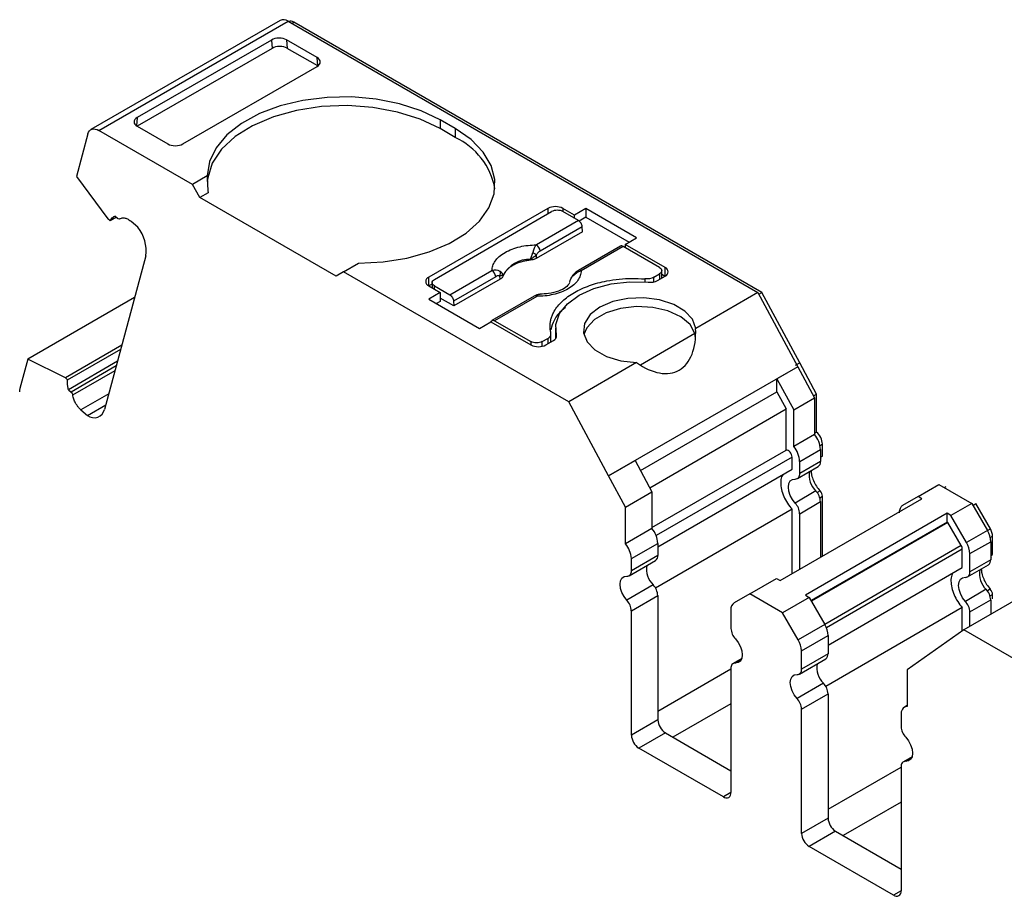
# Model space of a CAD drawing. Header units: millimetres. Extents: x 13 to 546, y 13 to 419.
# Tile 10 of 11: x 469 to 487, y 381 to 397. Entities that reach past the tile are written whole.
import ezdxf

# ---------------------------------------------------------------- set-up
doc = ezdxf.new("R2010")
doc.units = ezdxf.units.MM
doc.header["$LTSCALE"] = 2

msp = doc.modelspace()

# ---------------------------------------------------------------- linework, layer by layer
for p, q in [((473.921, 397.009), (470.385, 394.968)), ((470.535, 394.953), (474.071, 396.994)), ((474.071, 396.994), (482.852, 391.924)), ((474.141, 396.953), (474.177, 396.973)), ((482.927, 391.922), (474.177, 396.973)), ((473.759, 396.642), (471.25, 395.194)), ((473.759, 396.642), (473.772, 396.486)), ((474.614, 396.313), (474.043, 396.643)), ((474.043, 396.643), (474.055, 396.486)), ((473.772, 396.486), (471.25, 395.03)), ((474.626, 396.157), (474.055, 396.486)), ((474.627, 396.157), (474.614, 396.313)), ((472.105, 394.7), (474.614, 396.149)), ((471.25, 395.194), (471.239, 395.037)), ((471.249, 395.03), (471.821, 394.7)), ((477.195, 394.986), (476.912, 395.149)), ((476.912, 395.149), (476.912, 394.986)), ((470.33, 394.889), (470.117, 394.093)), ((472.281, 393.945), (470.535, 394.953)), ((477.195, 394.823), (476.912, 394.986)), ((477.195, 394.986), (477.195, 394.823)), ((472.559, 394.106), (472.281, 393.945)), ((470.117, 394.093), (470.703, 393.299)), ((472.422, 393.7), (472.281, 393.945)), ((472.574, 393.788), (472.422, 393.7)), ((474.968, 392.231), (472.422, 393.7)), ((478.928, 393.496), (476.7, 392.21)), ((476.806, 392.169), (478.998, 393.435)), ((478.928, 393.496), (478.928, 393.394)), ((479.426, 393.371), (479.21, 393.496)), ((479.21, 393.496), (479.21, 393.435)), ((479.499, 393.268), (479.21, 393.435)), ((479.638, 393.494), (479.426, 393.371)), ((479.426, 393.31), (479.426, 393.371)), ((480.587, 392.947), (479.638, 393.494)), ((479.638, 393.494), (479.638, 393.331)), ((470.744, 393.262), (470.703, 393.299)), ((470.86, 393.329), (470.744, 393.262)), ((470.883, 393.308), (470.833, 393.352)), ((471.261, 393.143), (471.14, 393.25)), ((479.499, 393.268), (478.712, 392.814)), ((479.638, 393.331), (479.512, 393.258)), ((479.638, 393.331), (480.445, 392.865)), ((479.576, 393.06), (478.711, 392.561)), ((479.57, 393.153), (478.783, 392.698)), ((479.576, 393.06), (479.57, 393.153)), ((480.374, 392.824), (480.587, 392.947)), ((481.12, 392.394), (480.374, 392.824)), ((480.374, 392.824), (480.374, 392.763)), ((480.286, 392.79), (479.499, 392.336)), ((480.336, 392.785), (479.549, 392.331)), ((481.014, 392.394), (480.336, 392.785)), ((471.41, 392.609), (470.641, 389.74)), ((475.109, 392.312), (475.388, 392.473)), ((478.604, 392.544), (478.605, 392.529)), ((478.708, 392.626), (478.711, 392.561)), ((475.109, 392.312), (474.968, 392.231)), ((479.317, 389.883), (475.109, 392.312)), ((477.095, 391.88), (477.882, 392.335)), ((480.908, 392.21), (481.014, 392.271)), ((481.014, 392.271), (481.014, 392.169)), ((481.058, 392.195), (481.058, 392.333)), ((481.058, 392.266), (481.12, 392.231)), ((481.12, 392.231), (481.12, 392.394)), ((476.7, 392.047), (476.7, 392.21)), ((476.762, 392.083), (476.7, 392.047)), ((476.762, 392.108), (476.762, 392.011)), ((477.953, 392.219), (477.166, 391.765)), ((478.037, 392.172), (477.172, 391.672)), ((478.037, 392.172), (478.031, 392.235)), ((478.093, 392.233), (478.091, 392.248)), ((480.738, 392.177), (480.738, 392.122)), ((480.908, 392.122), (480.908, 392.21)), ((480.978, 392.149), (481.12, 392.231)), ((476.7, 392.047), (476.916, 391.922)), ((476.916, 391.922), (476.704, 391.8)), ((476.806, 392.047), (477.095, 391.88)), ((476.806, 391.986), (476.806, 392.047)), ((476.916, 391.922), (476.916, 391.759)), ((482.852, 391.924), (481.691, 391.254)), ((482.852, 391.924), (483.6, 390.538)), ((482.871, 391.89), (482.927, 391.922)), ((483.635, 390.609), (482.927, 391.922)), ((471.201, 391.831), (469.203, 390.677)), ((476.704, 391.8), (477.652, 391.252)), ((476.916, 391.759), (476.845, 391.718)), ((477.172, 391.672), (476.916, 391.82)), ((477.166, 391.765), (477.172, 391.672)), ((478.669, 391.857), (477.882, 391.402)), ((478.719, 391.852), (477.932, 391.397)), ((477.652, 391.252), (477.864, 391.375)), ((477.864, 391.375), (478.609, 390.945)), ((477.932, 391.397), (478.609, 391.006)), ((479.072, 391.261), (479.072, 391.098)), ((481.678, 391.156), (480.657, 390.566)), ((478.609, 391.006), (478.609, 390.945)), ((478.822, 391.006), (478.928, 391.067)), ((478.822, 390.918), (478.822, 391.006)), ((478.892, 390.945), (479.034, 391.026)), ((478.928, 391.067), (478.928, 390.965)), ((478.986, 390.999), (478.986, 391.149)), ((479.072, 391.098), (479.073, 391.059)), ((479.09, 391.09), (479.09, 391.126)), ((470.962, 390.937), (469.907, 390.328)), ((469.948, 390.291), (470.943, 390.865)), ((469.203, 390.677), (469.057, 390.13)), ((469.907, 390.328), (469.203, 390.677)), ((470.882, 390.638), (469.964, 390.108)), ((480.584, 390.615), (479.317, 389.883)), ((483.56, 390.566), (483.635, 390.609)), ((483.949, 390.026), (483.635, 390.609)), ((470.858, 390.551), (470.014, 390.064)), ((470.044, 390.009), (470.836, 390.466)), ((483.6, 390.538), (480.064, 388.497)), ((483.6, 390.538), (483.211, 390.314)), ((483.6, 390.538), (483.914, 389.955)), ((469.907, 390.328), (469.948, 390.291)), ((483.211, 390.07), (483.211, 390.314)), ((483.211, 390.314), (483.525, 389.731)), ((469.964, 390.108), (470.014, 390.064)), ((480.659, 388.597), (483.211, 390.07)), ((483.211, 390.07), (483.383, 389.75)), ((470.72, 390.033), (470.198, 389.732)), ((480.064, 388.497), (479.317, 389.883)), ((483.525, 389.731), (483.914, 389.955)), ((483.893, 389.994), (483.949, 390.026)), ((483.914, 389.955), (483.914, 389.27)), ((483.949, 389.317), (483.949, 390.026)), ((470.198, 389.732), (470.318, 389.625)), ((470.318, 389.625), (470.664, 389.824)), ((480.832, 388.277), (483.383, 389.75)), ((483.383, 388.98), (483.383, 389.75)), ((483.525, 389.046), (483.525, 389.731)), ((483.914, 389.296), (483.949, 389.317)), ((483.914, 389.27), (483.525, 389.046)), ((480.873, 387.531), (483.383, 388.98)), ((483.635, 388.767), (484.024, 388.992)), ((484.015, 389.068), (484.059, 389.094)), ((484.024, 388.992), (484.024, 388.764)), ((484.059, 388.866), (484.059, 389.094)), ((480.064, 388.497), (480.559, 388.783)), ((480.559, 388.783), (480.873, 388.2)), ((483.494, 388.849), (480.952, 387.382)), ((483.494, 388.621), (483.494, 388.849)), ((483.635, 388.54), (483.635, 388.767)), ((484.024, 388.764), (483.635, 388.54)), ((484.024, 388.846), (484.059, 388.866)), ((484.024, 388.812), (484.038, 388.82)), ((480.983, 387.172), (483.494, 388.621)), ((483.594, 388.448), (483.982, 388.673)), ((480.378, 387.914), (480.064, 388.497)), ((483.939, 388.215), (483.55, 387.99)), ((484.017, 388.217), (483.962, 388.186)), ((485.85, 388.112), (486.239, 388.336)), ((486.239, 388.336), (486.852, 387.982)), ((486.339, 388.278), (486.374, 388.299)), ((480.378, 387.914), (480.873, 388.2)), ((480.873, 388.2), (480.873, 387.515)), ((483.269, 386.54), (485.921, 388.071)), ((484.011, 388.09), (484.059, 388.118)), ((484.059, 386.996), (484.059, 388.118)), ((485.85, 388.112), (485.559, 387.943)), ((485.921, 388.071), (485.85, 388.112)), ((480.378, 387.229), (480.378, 387.914)), ((483.494, 387.873), (480.942, 386.4)), ((483.494, 386.669), (483.494, 387.873)), ((483.635, 387.791), (484.024, 388.016)), ((484.024, 388.016), (484.024, 386.976)), ((486.852, 387.982), (486.463, 387.758)), ((486.852, 387.982), (487.144, 387.477)), ((486.873, 387.946), (486.929, 387.979)), ((487.2, 387.51), (486.929, 387.979)), ((483.635, 386.751), (483.635, 387.791)), ((486.393, 387.798), (483.741, 386.268)), ((486.393, 387.635), (486.393, 387.798)), ((486.463, 387.758), (486.393, 387.798)), ((486.755, 387.253), (486.463, 387.758)), ((480.873, 387.515), (480.378, 387.229)), ((486.393, 387.635), (483.847, 386.166)), ((486.405, 387.628), (483.853, 386.155)), ((486.405, 387.628), (486.393, 387.635)), ((486.655, 387.195), (486.405, 387.628)), ((487.144, 387.477), (486.755, 387.253)), ((487.144, 387.477), (487.2, 387.51)), ((487.197, 387.345), (487.241, 387.37)), ((487.241, 387.029), (487.241, 387.37)), ((480.488, 386.951), (480.983, 387.237)), ((480.983, 387.237), (480.983, 387.009)), ((486.655, 387.195), (484.103, 385.722)), ((486.675, 387.125), (484.134, 385.658)), ((486.675, 386.784), (486.675, 387.125)), ((486.817, 387.044), (487.206, 387.268)), ((487.206, 387.268), (487.206, 386.927)), ((480.983, 387.009), (480.488, 386.723)), ((480.488, 386.723), (480.488, 386.951)), ((486.817, 386.703), (486.817, 387.044)), ((487.206, 386.927), (486.817, 386.703)), ((487.206, 387.009), (487.241, 387.029)), ((487.206, 386.975), (487.22, 386.984)), ((480.447, 386.632), (480.942, 386.917)), ((484.165, 385.335), (486.675, 386.784)), ((486.775, 386.611), (487.164, 386.836)), ((482.704, 386.295), (483.199, 386.581)), ((483.199, 386.581), (483.269, 386.54)), ((480.898, 386.459), (480.403, 386.173)), ((487.121, 386.378), (486.732, 386.153)), ((487.199, 386.38), (487.144, 386.349)), ((480.488, 385.975), (480.983, 386.261)), ((480.983, 386.261), (480.983, 383.94)), ((482.704, 386.295), (482.412, 386.127)), ((483.317, 385.941), (482.704, 386.295)), ((483.812, 386.227), (483.317, 385.941)), ((483.741, 386.268), (483.812, 386.227)), ((483.812, 386.227), (484.103, 385.722)), ((487.971, 386.35), (486.704, 385.619)), ((487.193, 386.253), (487.241, 386.281)), ((487.241, 386.199), (487.241, 386.281)), ((486.675, 386.036), (484.124, 384.563)), ((486.675, 385.599), (486.675, 386.036)), ((486.817, 385.954), (487.206, 386.179)), ((487.206, 386.179), (487.206, 385.909)), ((480.488, 383.654), (480.488, 385.975)), ((482.35, 385.989), (482.35, 385.648)), ((483.608, 385.436), (483.317, 385.941)), ((486.817, 385.684), (486.817, 385.954)), ((484.103, 385.722), (483.608, 385.436)), ((483.67, 385.227), (484.165, 385.513)), ((484.165, 385.513), (484.165, 385.172)), ((486.704, 385.619), (485.642, 384.876)), ((490.911, 383.19), (486.704, 385.619)), ((482.553, 385.085), (482.391, 384.992)), ((483.67, 384.886), (483.67, 385.227)), ((484.165, 385.172), (483.67, 384.886)), ((482.35, 384.9), (482.35, 382.58)), ((482.435, 385.001), (482.544, 385.064)), ((483.629, 384.795), (484.124, 385.08)), ((480.983, 384.103), (482.35, 384.892)), ((485.642, 384.876), (485.642, 384.19)), ((484.08, 384.622), (483.585, 384.337)), ((483.67, 384.138), (484.165, 384.424)), ((484.165, 384.424), (484.165, 382.103)), ((482.35, 384.239), (481.266, 383.614)), ((485.642, 384.204), (485.594, 384.177)), ((483.67, 381.818), (483.67, 384.138)), ((485.532, 384.039), (485.532, 383.812)), ((480.983, 383.94), (480.488, 383.654)), ((481.125, 383.695), (480.63, 383.409)), ((481.125, 383.695), (482.35, 382.988)), ((482.209, 382.498), (480.63, 383.409)), ((485.735, 383.248), (485.573, 383.155)), ((485.532, 383.063), (485.532, 380.743)), ((485.617, 383.164), (485.726, 383.227)), ((484.165, 382.267), (485.532, 383.056)), ((482.35, 382.58), (482.209, 382.498)), ((485.532, 382.402), (484.448, 381.777)), ((484.165, 382.103), (483.67, 381.818)), ((484.307, 381.858), (483.812, 381.573)), ((484.307, 381.858), (485.532, 381.151)), ((485.391, 380.661), (483.812, 381.573)), ((485.532, 380.743), (485.391, 380.661))]:
    msp.add_line(p, q)
at = {"flags": 128}
for points in [[(476.912, 395.149), (476.558, 395.32), (476.155, 395.451), (475.719, 395.538), (475.262, 395.578), (474.8, 395.57), (474.349, 395.513), (473.922, 395.411), (473.534, 395.266), (473.199, 395.083), (472.925, 394.868), (472.724, 394.628), (472.6, 394.371), (472.559, 394.106)], [(476.912, 394.986), (476.54, 395.163), (476.117, 395.297), (475.658, 395.383), (475.179, 395.416), (474.698, 395.398), (474.231, 395.327), (473.796, 395.207), (473.408, 395.041), (473.081, 394.837), (472.826, 394.6), (472.653, 394.34), (472.568, 394.066), (472.561, 394)], [(470.33, 394.889), (470.342, 394.92), (470.359, 394.946), (470.38, 394.965), (470.406, 394.977), (470.435, 394.982), (470.467, 394.979), (470.501, 394.969), (470.535, 394.953)], [(475.388, 392.473), (475.848, 392.497), (476.293, 392.568), (476.708, 392.684), (477.081, 392.842), (477.398, 393.036), (477.649, 393.26), (477.826, 393.506), (477.923, 393.767), (477.938, 394.033), (477.868, 394.297), (477.718, 394.549), (477.491, 394.781), (477.195, 394.986)], [(479.09, 391.126), (479.076, 391.329), (479.145, 391.529), (479.293, 391.714), (479.511, 391.873), (479.788, 391.999), (480.108, 392.085), (480.453, 392.124), (480.805, 392.116)], [(481.691, 391.254), (481.631, 391.424), (481.49, 391.578), (481.28, 391.702), (481.017, 391.786), (480.723, 391.825), (480.423, 391.813), (480.141, 391.753), (479.9, 391.649), (479.72, 391.51), (479.615, 391.347), (479.595, 391.173), (479.661, 391.004), (479.808, 390.852), (480.023, 390.731), (480.289, 390.649), (480.584, 390.615)], [(481.678, 391.156), (481.585, 391.324), (481.412, 391.469), (481.173, 391.58), (480.889, 391.646), (480.585, 391.662), (480.285, 391.627), (480.016, 391.543), (479.8, 391.419), (479.655, 391.263), (479.602, 391.139)], [(483.55, 387.99), (483.498, 388.057), (483.457, 388.134), (483.432, 388.213), (483.423, 388.288), (483.432, 388.353), (483.457, 388.402), (483.498, 388.432), (483.55, 388.439)], [(480.403, 386.173), (480.351, 386.241), (480.311, 386.317), (480.285, 386.396), (480.276, 386.471), (480.285, 386.536), (480.311, 386.586), (480.351, 386.615), (480.403, 386.623)], [(486.732, 386.153), (486.68, 386.22), (486.639, 386.297), (486.614, 386.376), (486.605, 386.451), (486.614, 386.516), (486.639, 386.565), (486.68, 386.595), (486.732, 386.602)], [(482.435, 385.45), (482.487, 385.382), (482.527, 385.306), (482.553, 385.227), (482.562, 385.152), (482.553, 385.087), (482.527, 385.038), (482.487, 385.008), (482.435, 385.001)], [(483.585, 384.337), (483.533, 384.404), (483.493, 384.48), (483.467, 384.559), (483.458, 384.635), (483.467, 384.699), (483.493, 384.749), (483.533, 384.778), (483.585, 384.786)], [(485.617, 383.613), (485.669, 383.545), (485.709, 383.469), (485.735, 383.39), (485.744, 383.315), (485.735, 383.25), (485.709, 383.201), (485.669, 383.171), (485.617, 383.164)]]:
    msp.add_lwpolyline(points, dxfattribs=at)
for centre, radius, start, end in [((473.983, 396.87), 0.152, 54.6724, 114.0171), ((474.117, 396.891), 0.102, 54.3468, 109.6072), ((476.636, 393.622), 1.324, 10.4861, 65.0296), ((479.069, 393.223), 0.307, 62.6096, 117.3904), ((470.741, 392.71), 0.676, 351.3816, 39.7694), ((478.628, 392.683), 0.155, 5.689, 57.1992), ((478.386, 392.243), 0.5, 49.8822, 58.7426), ((478.593, 391.971), 0.573, 88.8448, 151.1498), ((477.798, 392.204), 0.155, 5.689, 57.1992), ((477.923, 392.282), 0.118, 336.668, 18.1749), ((479.52, 392.29), 0.0497, 54.016, 114.6959), ((481.089, 392.312), 0.0873, 290.7834, 69.2162), ((476.731, 392.128), 0.0873, 110.7835, 249.217), ((479.392, 392.232), 0.00686, 52.5203, 103.5057), ((480.839, 392.416), 0.301, 263.6694, 297.5974), ((478.69, 391.811), 0.0498, 54.0182, 114.6714), ((478.999, 391.112), 0.0919, 292.1146, 9.0938), ((478.751, 391.218), 0.307, 242.6097, 297.3902), ((469.279, 390.073), 0.23, 165.5728, 180.5103), ((470.442, 389.789), 0.205, 233.1455, 346.2755), ((483.562, 388.97), 0.462, 2.6815, 40.4811), ((483.173, 388.746), 0.462, 2.6815, 40.4811), ((483.925, 388.754), 0.0995, 305.3056, 6.0066), ((484.208, 388.503), 0.395, 168.7921, 226.9559), ((483.551, 388.524), 0.0853, 269.392, 10.3655), ((483.713, 388.001), 0.311, 2.8263, 43.4312), ((483.324, 387.776), 0.311, 2.8263, 43.4312), ((480.522, 387.215), 0.462, 2.6816, 40.481), ((486.773, 387.253), 0.433, 1.9565, 31.1437), ((480.027, 386.929), 0.462, 2.6816, 40.481), ((486.384, 387.029), 0.433, 1.9565, 31.1437), ((480.884, 386.999), 0.0995, 305.3056, 6.0067), ((487.107, 386.917), 0.0995, 305.3058, 6.0064), ((481.168, 386.748), 0.395, 168.7921, 226.9559), ((487.39, 386.666), 0.395, 168.7921, 226.9559), ((480.404, 386.708), 0.0853, 269.3919, 10.3656), ((486.733, 386.687), 0.0853, 269.3919, 10.3655), ((480.672, 386.245), 0.311, 2.8262, 43.4312), ((486.895, 386.164), 0.311, 2.8262, 43.4312), ((480.177, 385.959), 0.311, 2.8261, 43.4315), ((482.5, 386.004), 0.151, 125.6981, 185.6203), ((486.506, 385.939), 0.311, 2.8262, 43.4312), ((482.661, 385.664), 0.311, 182.8263, 223.4311), ((483.733, 385.498), 0.433, 1.9565, 31.1437), ((483.238, 385.212), 0.433, 1.9565, 31.1438), ((484.066, 385.162), 0.0995, 305.3054, 6.0068), ((482.434, 384.915), 0.0853, 89.3919, 190.3654), ((484.35, 384.911), 0.395, 168.7921, 226.9559), ((483.586, 384.871), 0.0853, 269.3919, 10.3655), ((483.854, 384.408), 0.311, 2.8262, 43.4312), ((483.359, 384.123), 0.311, 2.8262, 43.4312), ((485.661, 384.061), 0.131, 98.3858, 189.5016), ((481.29, 383.954), 0.307, 182.6054, 237.3944), ((485.843, 383.827), 0.311, 182.8262, 223.4313), ((480.795, 383.668), 0.307, 182.6055, 237.3944), ((485.616, 383.079), 0.0853, 89.3919, 190.3654), ((482.264, 382.566), 0.0873, 230.7966, 9.2141), ((484.472, 382.117), 0.307, 182.6054, 237.3945), ((483.977, 381.831), 0.307, 182.6055, 237.3944), ((485.446, 380.729), 0.0873, 230.7967, 9.2139)]:
    msp.add_arc(centre, radius, start, end)
for centre, major_axis, ratio, start_param, end_param in [((473.901, 396.561), (0.2, 0.001), 0.577279, 0.781586, 2.352383), ((473.913, 396.405), (0.2, 0.001), 0.577279, 0.781587, 2.352383), ((474.472, 396.231), (0.2, 0.001), 0.577279, 5.493975, 7.06477), ((471.391, 395.112), (0.2, 0.001), 0.577279, 2.352383, 3.923179), ((471.963, 394.782), (0.2, 0.001), 0.577279, 3.923179, 5.493975), ((475.109, 392.638), (-1.803, 3.123), 0.577335, 0.787087, 0.892479), ((480.642, 391.852), (-0.725, 1.386), 0.547657, 2.323184, 4.005348), ((480.642, 391.609), (-0.725, 1.386), 0.547657, 4.045175, 4.11376)]:
    msp.add_ellipse(centre, major_axis=major_axis, ratio=ratio, start_param=start_param, end_param=end_param)
for points, knots in [([(479.21, 393.435), (479.201, 393.44), (479.181, 393.45), (479.144, 393.458), (479.098, 393.461), (479.044, 393.457), (479.014, 393.442), (478.998, 393.435)], [0, 0, 0, 0, 0.168224, 0.331133, 0.500763, 0.749586, 1, 1, 1, 1]), ([(470.744, 393.262), (470.752, 393.275), (470.767, 393.302), (470.797, 393.332), (470.821, 393.346), (470.833, 393.352)], [0, 0, 0, 0, 0.334506, 0.665494, 1, 1, 1, 1]), ([(470.926, 393.298), (470.935, 393.304), (470.953, 393.315), (470.987, 393.32), (471.029, 393.315), (471.082, 393.296), (471.121, 393.265), (471.14, 393.25)], [0, 0, 0, 0, 0.1671016, 0.3319461, 0.5003862, 0.7494426, 1, 1, 1, 1]), ([(479.57, 393.153), (479.568, 393.174), (479.56, 393.198), (479.534, 393.24), (479.517, 393.258), (479.499, 393.268)], [0, 0, 0, 0, 0.5, 0.5, 1, 1, 1, 1]), ([(477.882, 392.335), (477.883, 392.35), (477.885, 392.38), (477.896, 392.424), (477.915, 392.468), (477.95, 392.527), (478.014, 392.599), (478.122, 392.675), (478.254, 392.737), (478.401, 392.781), (478.556, 392.808), (478.66, 392.812), (478.712, 392.814)], [0, 0, 0, 0, 0.06027, 0.120056, 0.179893, 0.240314, 0.370015, 0.500128, 0.629829, 0.759943, 0.879871, 1, 1, 1, 1]), ([(478.604, 392.544), (478.609, 392.556), (478.618, 392.579), (478.629, 392.613), (478.638, 392.644), (478.643, 392.662), (478.645, 392.671)], [0, 0, 0, 0, 0.306881, 0.575882, 0.806979, 1, 1, 1, 1]), ([(478.783, 392.698), (478.768, 392.689), (478.741, 392.671), (478.719, 392.641), (478.708, 392.626)], [0, 0, 0, 0, 0.521485, 1, 1, 1, 1]), ([(480.336, 392.785), (480.327, 392.789), (480.31, 392.796), (480.293, 392.796), (480.287, 392.79), (480.286, 392.789)], [0, 0, 0, 0, 0.472475, 0.94495, 1, 1, 1, 1]), ([(478.605, 392.529), (478.58, 392.526), (478.529, 392.52), (478.457, 392.504), (478.389, 392.483), (478.326, 392.458), (478.262, 392.426), (478.202, 392.385), (478.151, 392.337), (478.113, 392.286), (478.099, 392.251), (478.093, 392.233)], [0, 0, 0, 0, 0.101069, 0.200103, 0.298615, 0.398141, 0.500173, 0.626627, 0.756016, 0.877292, 1, 1, 1, 1]), ([(478.708, 392.626), (478.696, 392.614), (478.666, 392.583), (478.628, 392.559), (478.604, 392.544)], [0, 0, 0, 0, 0.389276, 1, 1, 1, 1]), ([(478.711, 392.561), (478.701, 392.555), (478.681, 392.545), (478.645, 392.534), (478.618, 392.531), (478.605, 392.529)], [0, 0, 0, 0, 0.335719, 0.664281, 1, 1, 1, 1]), ([(479.549, 392.331), (479.548, 392.316), (479.546, 392.285), (479.535, 392.241), (479.516, 392.197), (479.481, 392.138), (479.417, 392.066), (479.309, 391.99), (479.177, 391.928), (479.03, 391.884), (478.875, 391.857), (478.771, 391.853), (478.719, 391.852)], [0, 0, 0, 0, 0.06027, 0.120056, 0.179893, 0.240314, 0.370015, 0.500128, 0.629829, 0.759943, 0.879871, 1, 1, 1, 1]), ([(479.499, 392.336), (479.477, 392.322), (479.438, 392.296), (479.405, 392.256), (479.39, 392.239)], [0, 0, 0, 0, 0.553024, 1, 1, 1, 1]), ([(481.014, 392.394), (481.041, 392.378), (481.058, 392.355), (481.058, 392.31), (481.041, 392.287), (481.014, 392.271)], [0, 0, 0, 0, 0.5, 0.5, 1, 1, 1, 1]), ([(476.806, 392.047), (476.779, 392.063), (476.762, 392.085), (476.762, 392.131), (476.779, 392.153), (476.806, 392.169)], [0, 0, 0, 0, 0.5, 0.5, 1, 1, 1, 1]), ([(478.031, 392.235), (478.024, 392.237), (478.008, 392.24), (477.981, 392.234), (477.962, 392.224), (477.953, 392.219)], [0, 0, 0, 0, 0.317222, 0.645084, 1, 1, 1, 1]), ([(478.091, 392.248), (478.088, 392.246), (478.081, 392.243), (478.064, 392.239), (478.048, 392.237), (478.036, 392.236), (478.031, 392.235)], [0, 0, 0, 0, 0.332097, 0.61117, 0.833934, 1, 1, 1, 1]), ([(478.093, 392.233), (478.09, 392.225), (478.083, 392.21), (478.064, 392.189), (478.046, 392.178), (478.037, 392.172)], [0, 0, 0, 0, 0.335719, 0.664281, 1, 1, 1, 1]), ([(479.334, 392.104), (479.313, 392.074), (479.272, 392.016), (479.13, 391.946), (478.963, 391.9), (478.834, 391.895), (478.781, 391.893)], [0, 0, 0, 0, 0.261846, 0.528245, 0.802184, 1, 1, 1, 1]), ([(478.984, 391.165), (478.979, 391.188), (478.97, 391.234), (478.967, 391.303), (478.973, 391.372), (478.988, 391.44), (479.013, 391.508), (479.069, 391.619), (479.187, 391.767), (479.413, 391.93), (479.696, 392.06), (479.988, 392.138), (480.259, 392.178), (480.499, 392.191), (480.658, 392.182), (480.738, 392.177)], [0, 0, 0, 0, 0.042112, 0.083729, 0.125101, 0.166484, 0.208132, 0.250294, 0.375098, 0.50009, 0.624895, 0.749887, 0.833557, 0.916248, 1, 1, 1, 1]), ([(477.095, 391.88), (477.113, 391.87), (477.13, 391.852), (477.156, 391.81), (477.164, 391.786), (477.166, 391.765)], [0, 0, 0, 0, 0.5, 0.5, 1, 1, 1, 1]), ([(478.772, 391.89), (478.755, 391.888), (478.722, 391.884), (478.686, 391.865), (478.669, 391.856)], [0, 0, 0, 0, 0.512278, 1, 1, 1, 1]), ([(478.772, 391.889), (478.767, 391.888), (478.752, 391.886), (478.732, 391.866), (478.719, 391.852)], [0, 0, 0, 0, 0.317882, 1, 1, 1, 1]), ([(478.786, 391.885), (478.782, 391.888), (478.778, 391.891), (478.773, 391.889), (478.772, 391.889)], [0, 0, 0, 0, 0.826719, 1, 1, 1, 1]), ([(479.255, 391.639), (479.236, 391.626), (479.142, 391.559), (479.038, 391.419), (479, 391.289), (478.981, 391.227)], [0, 0, 0, 0, 0.11484, 0.578088, 1, 1, 1, 1]), ([(477.861, 391.363), (477.863, 391.382), (477.871, 391.397), (477.897, 391.409), (477.914, 391.407), (477.932, 391.397)], [0, 0, 0, 0, 0.5, 0.5, 1, 1, 1, 1]), ([(478.928, 391.067), (478.938, 391.074), (478.958, 391.087), (478.977, 391.112), (478.988, 391.138), (478.985, 391.156), (478.984, 391.165)], [0, 0, 0, 0, 0.2492334, 0.4999587, 0.7492415, 1, 1, 1, 1]), ([(478.822, 391.006), (478.794, 390.99), (478.755, 390.981), (478.676, 390.981), (478.637, 390.99), (478.609, 391.006)], [0, 0, 0, 0, 0.5, 0.5, 1, 1, 1, 1]), ([(469.964, 390.108), (469.959, 390.13), (469.95, 390.173), (469.945, 390.235), (469.947, 390.273), (469.948, 390.291)], [0, 0, 0, 0, 0.334506, 0.665494, 1, 1, 1, 1]), ([(470.198, 389.732), (470.185, 389.744), (470.16, 389.767), (470.126, 389.811), (470.092, 389.866), (470.06, 389.934), (470.05, 389.984), (470.044, 390.009)], [0, 0, 0, 0, 0.1671016, 0.3319461, 0.5003862, 0.7494426, 1, 1, 1, 1]), ([(484.059, 389.094), (484.059, 389.131), (484.048, 389.173), (484.008, 389.254), (483.98, 389.291), (483.949, 389.317)], [0, 0, 0, 0, 0.5, 0.5, 1, 1, 1, 1]), ([(483.494, 388.849), (483.494, 388.878), (483.479, 388.916), (483.434, 388.969), (483.405, 388.984), (483.383, 388.98)], [0, 0, 0, 0, 0.5, 0.5, 1, 1, 1, 1]), ([(483.849, 388.596), (483.851, 388.569), (483.856, 388.509), (483.89, 388.408), (483.944, 388.304), (483.993, 388.246), (484.017, 388.217)], [0, 0, 0, 0, 0.213164, 0.475443, 0.737721, 1, 1, 1, 1]), ([(483.318, 388.52), (483.31, 388.507), (483.286, 388.467), (483.277, 388.372), (483.291, 388.246), (483.335, 388.112), (483.403, 387.982), (483.463, 387.909), (483.494, 387.873)], [0, 0, 0, 0, 0.0936885, 0.2749508, 0.4562131, 0.6374754, 0.8187377, 1, 1, 1, 1]), ([(485.559, 387.943), (485.552, 387.939), (485.54, 387.931), (485.525, 387.913), (485.51, 387.887), (485.499, 387.853), (485.497, 387.822), (485.497, 387.806)], [0, 0, 0, 0, 0.166556, 0.332331, 0.500193, 0.749367, 1, 1, 1, 1]), ([(487.031, 386.759), (487.033, 386.732), (487.038, 386.672), (487.072, 386.571), (487.126, 386.467), (487.175, 386.409), (487.199, 386.38)], [0, 0, 0, 0, 0.2131638, 0.4754426, 0.7377213, 1, 1, 1, 1]), ([(486.5, 386.683), (486.492, 386.67), (486.468, 386.63), (486.459, 386.535), (486.473, 386.409), (486.517, 386.275), (486.585, 386.145), (486.645, 386.072), (486.675, 386.036)], [0, 0, 0, 0, 0.093689, 0.274951, 0.456213, 0.637476, 0.818738, 1, 1, 1, 1])]:
    msp.add_open_spline(points, degree=3, knots=knots)
for points in [[(470.926, 393.298), (470.915, 393.291), (470.898, 393.294), (470.883, 393.308)], [(478.712, 392.814), (478.685, 392.783), (478.661, 392.734), (478.645, 392.671)], [(478.035, 392.319), (477.992, 392.347), (477.936, 392.35), (477.882, 392.335)], [(478.091, 392.248), (478.085, 392.272), (478.067, 392.298), (478.035, 392.319)], [(479.396, 392.237), (479.439, 392.285), (479.495, 392.315), (479.549, 392.331)], [(479.34, 392.119), (479.346, 392.162), (479.364, 392.203), (479.396, 392.237)], [(480.908, 392.21), (480.864, 392.185), (480.799, 392.172), (480.738, 392.177)], [(470.014, 390.064), (470.029, 390.051), (470.041, 390.029), (470.044, 390.009)], [(484.059, 388.118), (484.059, 388.149), (484.042, 388.19), (484.017, 388.217)], [(487.241, 387.37), (487.241, 387.413), (487.226, 387.464), (487.2, 387.51)], [(486.675, 387.125), (486.675, 387.147), (486.668, 387.172), (486.655, 387.195)], [(487.241, 386.281), (487.241, 386.313), (487.224, 386.353), (487.199, 386.38)]]:
    msp.add_open_spline(points, degree=3)

doc.saveas('drawing.dxf')
